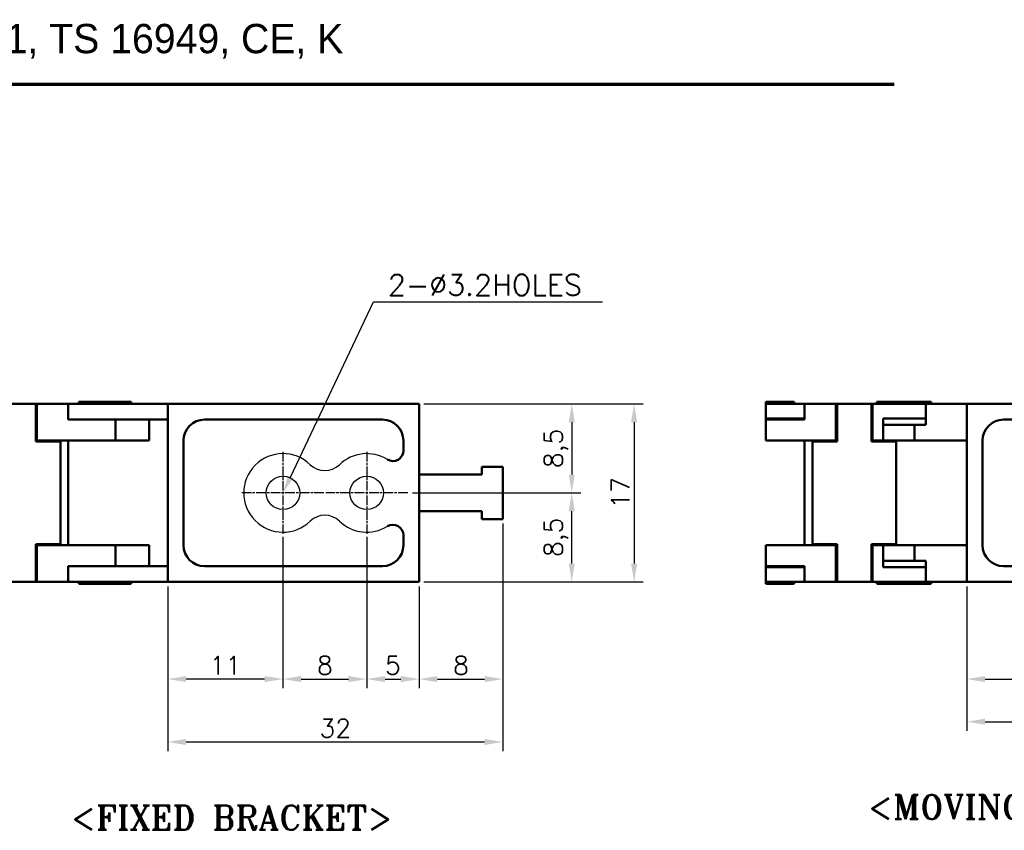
# Model space of a CAD drawing. Header units: millimetres. Extents: x 10 to 330, y 10 to 239.
# Tile 2 of 8: x 70 to 165, y 160 to 238. Entities that reach past the tile are written whole.
import ezdxf

# ---------------------------------------------------------------- set-up
doc = ezdxf.new("R2010")
doc.units = ezdxf.units.MM
doc.header["$LTSCALE"] = 0.3
doc.linetypes.add('CHAIN', pattern=[0.35429999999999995, 0.2362, -0.0295, 0.0591, -0.0295])
doc.layers.add('DIM', color=3, linetype='Continuous')
for name, color, linetype, lineweight in [('경계(ISO)', 7, 'Continuous', 70), ('기호(ISO)', 7, 'Continuous', 25), ('스케치 형상(ISO)', 7, 'Continuous', 25), ('외형선(ISO)', 7, 'Continuous', 50), ('절단선(ISO)', 1, 'Continuous', 50), ('중심 표식(ISO)', 1, 'CHAIN', 25)]:
    doc.layers.add(name, color=color, linetype=linetype, lineweight=lineweight)
doc.styles.get("Standard").update_dxf_attribs({"font": 'romans.shx'})
doc.styles.add('주 문자 (ISO)', font='tahoma.ttf')
doc.styles.add('텍스트 스타일108', font='txt')
doc.styles.add('한신치수', font='RomanS.shx')
doc.dimstyles.new('ISO-25', dxfattribs={"dimscale": 0.7, "dimtxt": 2.5, "dimasz": 2.5, "dimexe": 1.25, "dimexo": 0.625, "dimtad": 1, "dimtxsty": 'Standard', "dimcen": 2.5, "dimclrt": 7, "dimadec": 0, "dimazin": 0, "dimtfac": 1, "dimtmove": 0, "dimatfit": 3, "dimfxl": 1, "dimarcsym": 0})

# ---------------------------------------------------------------- blocks, each defined once
blk = doc.blocks.new('FIX BRACKET')
at = {"layer": '기호(ISO)', "color": 2, "insert": (-25.48947811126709, 1.857273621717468), "char_height": 3.499999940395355, "attachment_point": 1, "style": '주 문자 (ISO)'}
blk.add_mtext('\\fRomanT|b0|i0;\\H3.5000;<FIXED BRACKET>', dxfattribs=at)
blk = doc.blocks.new('MOVING BRACKET')
at = {"layer": '기호(ISO)', "color": 2, "insert": (-28.11367750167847, 1.870082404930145), "char_height": 3.499999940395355, "attachment_point": 1, "style": '주 문자 (ISO)'}
blk.add_mtext('\\fRomanT|b0|i0;\\H3.5000;<MOVING BRACKET>', dxfattribs=at)
blk = doc.blocks.new('*D160')
at = {"layer": 'Defpoints', "color": 0, "transparency": 16777216}
for p in [(95.62227261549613, 188.6306594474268), (84.62227261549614, 184.0473261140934), (84.62227261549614, 174.7602297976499)]:
    blk.add_point(p, dxfattribs=at)
at = {"layer": 'DIM', "color": 0, "lineweight": -2, "transparency": 16777216}
for p, q in [((95.62227261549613, 188.1931594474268), (95.62227261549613, 173.8852297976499)), ((84.62227261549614, 183.6098261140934), (84.62227261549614, 173.8852297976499)), ((93.87227261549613, 174.7602297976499), (86.37227261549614, 174.7602297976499))]:
    blk.add_line(p, q, dxfattribs=at)
at = {"layer": 'DIM', "color": 0, "transparency": 16777216}
for points in [[(86.37227261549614, 175.0518964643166), (86.37227261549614, 174.4685631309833), (84.62227261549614, 174.7602297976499)], [(93.87227261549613, 175.0518964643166), (93.87227261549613, 174.4685631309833), (95.62227261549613, 174.7602297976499)]]:
    blk.add_solid(points, dxfattribs=at)
at = {"layer": 'DIM', "color": 7, "transparency": 16777216, "insert": (90.12227261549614, 176.0727297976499), "char_height": 1.75, "attachment_point": 5}
blk.add_mtext('11', dxfattribs=at)
blk = doc.blocks.new('*D161')
at = {"layer": 'Defpoints', "color": 0, "transparency": 16777216}
for p in [(95.62227261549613, 188.7973261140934), (103.6222726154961, 188.7973261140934), (103.6222726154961, 174.7602297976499)]:
    blk.add_point(p, dxfattribs=at)
at = {"layer": 'DIM', "color": 0, "lineweight": -2, "transparency": 16777216}
for p, q in [((95.62227261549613, 188.3598261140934), (95.62227261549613, 173.8852297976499)), ((103.6222726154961, 188.3598261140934), (103.6222726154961, 173.8852297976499)), ((97.37227261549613, 174.7602297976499), (101.8722726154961, 174.7602297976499))]:
    blk.add_line(p, q, dxfattribs=at)
at = {"layer": 'DIM', "color": 0, "transparency": 16777216}
for points in [[(97.37227261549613, 175.0518964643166), (97.37227261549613, 174.4685631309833), (95.62227261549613, 174.7602297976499)], [(101.8722726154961, 175.0518964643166), (101.8722726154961, 174.4685631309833), (103.6222726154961, 174.7602297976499)]]:
    blk.add_solid(points, dxfattribs=at)
at = {"layer": 'DIM', "color": 7, "transparency": 16777216, "insert": (99.62227261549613, 176.0727297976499), "char_height": 1.75, "attachment_point": 5}
blk.add_mtext('8', dxfattribs=at)
blk = doc.blocks.new('*D162')
at = {"layer": 'Defpoints', "color": 0, "transparency": 16777216}
for p in [(103.6222726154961, 188.6306594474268), (108.6222726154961, 184.0473261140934), (108.6222726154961, 174.7602297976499)]:
    blk.add_point(p, dxfattribs=at)
at = {"layer": 'DIM', "color": 0, "lineweight": -2, "transparency": 16777216}
for p, q in [((103.6222726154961, 188.1931594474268), (103.6222726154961, 173.8852297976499)), ((108.6222726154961, 183.6098261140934), (108.6222726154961, 173.8852297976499)), ((105.3722726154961, 174.7602297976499), (106.8722726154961, 174.7602297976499))]:
    blk.add_line(p, q, dxfattribs=at)
at = {"layer": 'DIM', "color": 0, "transparency": 16777216}
for points in [[(105.3722726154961, 175.0518964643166), (105.3722726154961, 174.4685631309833), (103.6222726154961, 174.7602297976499)], [(106.8722726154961, 175.0518964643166), (106.8722726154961, 174.4685631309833), (108.6222726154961, 174.7602297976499)]]:
    blk.add_solid(points, dxfattribs=at)
at = {"layer": 'DIM', "color": 7, "transparency": 16777216, "insert": (106.1222726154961, 176.0727297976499), "char_height": 1.75, "attachment_point": 5}
blk.add_mtext('5', dxfattribs=at)
blk = doc.blocks.new('*D163')
at = {"layer": 'Defpoints', "color": 0, "transparency": 16777216}
for p in [(108.6222726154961, 201.0473261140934), (107.5389392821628, 192.5473261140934), (123.2011007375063, 192.5473261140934)]:
    blk.add_point(p, dxfattribs=at)
at = {"layer": 'DIM', "color": 0, "lineweight": -2, "transparency": 16777216}
for p, q in [((109.0597726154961, 201.0473261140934), (124.0761007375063, 201.0473261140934)), ((123.2011007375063, 199.2973261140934), (123.2011007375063, 194.2973261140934)), ((107.9764392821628, 192.5473261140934), (124.0761007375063, 192.5473261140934))]:
    blk.add_line(p, q, dxfattribs=at)
at = {"layer": 'DIM', "color": 0, "transparency": 16777216}
for points in [[(122.9094340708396, 199.2973261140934), (123.492767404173, 199.2973261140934), (123.2011007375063, 201.0473261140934)], [(122.9094340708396, 194.2973261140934), (123.492767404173, 194.2973261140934), (123.2011007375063, 192.5473261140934)]]:
    blk.add_solid(points, dxfattribs=at)
at = {"layer": 'DIM', "color": 7, "transparency": 16777216, "insert": (121.7219340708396, 196.7973261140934), "char_height": 1.75, "attachment_point": 5, "rotation": 90}
blk.add_mtext('8,5', dxfattribs=at)
blk = doc.blocks.new('*D164')
at = {"layer": 'Defpoints', "color": 0, "transparency": 16777216}
for p in [(108.6222726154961, 192.5473261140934), (123.2011007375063, 192.5473261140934), (108.6222726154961, 184.0473261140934)]:
    blk.add_point(p, dxfattribs=at)
at = {"layer": 'DIM', "color": 0, "lineweight": -2, "transparency": 16777216}
for p, q in [((109.0597726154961, 192.5473261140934), (124.0761007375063, 192.5473261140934)), ((123.2011007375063, 185.7973261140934), (123.2011007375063, 190.7973261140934)), ((109.0597726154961, 184.0473261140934), (124.0761007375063, 184.0473261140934))]:
    blk.add_line(p, q, dxfattribs=at)
at = {"layer": 'DIM', "color": 0, "transparency": 16777216}
for points in [[(122.9094340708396, 190.7973261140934), (123.492767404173, 190.7973261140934), (123.2011007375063, 192.5473261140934)], [(122.9094340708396, 185.7973261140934), (123.492767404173, 185.7973261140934), (123.2011007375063, 184.0473261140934)]]:
    blk.add_solid(points, dxfattribs=at)
at = {"layer": 'DIM', "color": 7, "transparency": 16777216, "insert": (121.7219340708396, 188.2973261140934), "char_height": 1.75, "attachment_point": 5, "rotation": 90}
blk.add_mtext('8,5', dxfattribs=at)
blk = doc.blocks.new('*D165')
at = {"layer": 'Defpoints', "color": 0, "transparency": 16777216}
for p in [(108.6222726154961, 201.0473261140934), (108.6222726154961, 184.0473261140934), (129.1574400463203, 184.0473261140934)]:
    blk.add_point(p, dxfattribs=at)
at = {"layer": 'DIM', "color": 0, "lineweight": -2, "transparency": 16777216}
for p, q in [((109.0597726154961, 201.0473261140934), (130.0324400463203, 201.0473261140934)), ((129.1574400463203, 199.2973261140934), (129.1574400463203, 185.7973261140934)), ((109.0597726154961, 184.0473261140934), (130.0324400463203, 184.0473261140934))]:
    blk.add_line(p, q, dxfattribs=at)
at = {"layer": 'DIM', "color": 0, "transparency": 16777216}
for points in [[(128.8657733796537, 199.2973261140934), (129.449106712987, 199.2973261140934), (129.1574400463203, 201.0473261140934)], [(128.8657733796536, 185.7973261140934), (129.4491067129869, 185.7973261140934), (129.1574400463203, 184.0473261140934)]]:
    blk.add_solid(points, dxfattribs=at)
at = {"layer": 'DIM', "color": 7, "transparency": 16777216, "insert": (127.8449400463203, 192.5473261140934), "char_height": 1.75, "attachment_point": 5, "rotation": 90}
blk.add_mtext('17', dxfattribs=at)
blk = doc.blocks.new('*D166')
at = {"layer": 'Defpoints', "color": 0, "transparency": 16777216}
for p in [(116.6222726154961, 190.0473261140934), (108.6222726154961, 184.0473261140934), (116.6222726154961, 174.7602297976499)]:
    blk.add_point(p, dxfattribs=at)
at = {"layer": 'DIM', "color": 0, "lineweight": -2, "transparency": 16777216}
for p, q in [((116.6222726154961, 189.6098261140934), (116.6222726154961, 173.8852297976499)), ((108.6222726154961, 183.6098261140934), (108.6222726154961, 173.8852297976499)), ((110.3722726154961, 174.7602297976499), (114.8722726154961, 174.7602297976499))]:
    blk.add_line(p, q, dxfattribs=at)
at = {"layer": 'DIM', "color": 0, "transparency": 16777216}
for points in [[(110.3722726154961, 175.0518964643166), (110.3722726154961, 174.4685631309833), (108.6222726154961, 174.7602297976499)], [(114.8722726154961, 175.0518964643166), (114.8722726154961, 174.4685631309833), (116.6222726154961, 174.7602297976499)]]:
    blk.add_solid(points, dxfattribs=at)
at = {"layer": 'DIM', "color": 7, "transparency": 16777216, "insert": (112.6222726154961, 176.0727297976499), "char_height": 1.75, "attachment_point": 5}
blk.add_mtext('8', dxfattribs=at)
blk = doc.blocks.new('*D167')
at = {"layer": 'Defpoints', "color": 0, "transparency": 16777216}
for p in [(116.6222726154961, 190.0473261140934), (84.62227261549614, 184.0473261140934), (116.6222726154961, 168.7521872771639)]:
    blk.add_point(p, dxfattribs=at)
at = {"layer": 'DIM', "color": 0, "lineweight": -2, "transparency": 16777216}
for p, q in [((116.6222726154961, 189.6098261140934), (116.6222726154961, 167.8771872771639)), ((84.62227261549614, 183.6098261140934), (84.62227261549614, 167.8771872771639)), ((86.37227261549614, 168.7521872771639), (114.8722726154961, 168.7521872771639))]:
    blk.add_line(p, q, dxfattribs=at)
at = {"layer": 'DIM', "color": 0, "transparency": 16777216}
for points in [[(86.37227261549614, 169.0438539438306), (86.37227261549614, 168.4605206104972), (84.62227261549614, 168.7521872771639)], [(114.8722726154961, 169.0438539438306), (114.8722726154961, 168.4605206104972), (116.6222726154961, 168.7521872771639)]]:
    blk.add_solid(points, dxfattribs=at)
at = {"layer": 'DIM', "color": 7, "transparency": 16777216, "insert": (100.6222726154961, 170.0646872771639), "char_height": 1.75, "attachment_point": 5}
blk.add_mtext('32', dxfattribs=at)
blk = doc.blocks.new('*D168')
at = {"layer": 'Defpoints', "color": 0, "transparency": 16777216}
for p in [(171.934152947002, 188.7973261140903), (160.934152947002, 184.0473261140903), (171.934152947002, 174.7602297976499)]:
    blk.add_point(p, dxfattribs=at)
at = {"layer": 'DIM', "color": 0, "lineweight": -2, "transparency": 16777216}
for p, q in [((171.934152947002, 188.3598261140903), (171.934152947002, 173.8852297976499)), ((160.934152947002, 183.6098261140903), (160.934152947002, 173.8852297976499)), ((162.684152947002, 174.7602297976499), (170.184152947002, 174.7602297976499))]:
    blk.add_line(p, q, dxfattribs=at)
at = {"layer": 'DIM', "color": 0, "transparency": 16777216}
for points in [[(162.684152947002, 175.0518964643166), (162.684152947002, 174.4685631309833), (160.934152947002, 174.7602297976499)], [(170.184152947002, 175.0518964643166), (170.184152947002, 174.4685631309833), (171.934152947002, 174.7602297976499)]]:
    blk.add_solid(points, dxfattribs=at)
at = {"layer": 'DIM', "color": 7, "transparency": 16777216, "insert": (166.434152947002, 176.0727297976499), "char_height": 1.75, "attachment_point": 5}
blk.add_mtext('11', dxfattribs=at)
blk = doc.blocks.new('*D172')
at = {"layer": 'Defpoints', "color": 0, "transparency": 16777216}
for p in [(192.934152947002, 190.04732611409), (160.934152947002, 184.0473261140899), (192.934152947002, 170.6901748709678)]:
    blk.add_point(p, dxfattribs=at)
at = {"layer": 'DIM', "color": 0, "lineweight": -2, "transparency": 16777216}
for p, q in [((192.934152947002, 189.60982611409), (192.934152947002, 169.8151748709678)), ((160.934152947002, 183.6098261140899), (160.934152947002, 169.8151748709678)), ((162.684152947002, 170.6901748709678), (191.184152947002, 170.6901748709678))]:
    blk.add_line(p, q, dxfattribs=at)
at = {"layer": 'DIM', "color": 0, "transparency": 16777216}
for points in [[(162.684152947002, 170.9818415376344), (162.684152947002, 170.3985082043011), (160.934152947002, 170.6901748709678)], [(191.184152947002, 170.9818415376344), (191.184152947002, 170.3985082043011), (192.934152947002, 170.6901748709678)]]:
    blk.add_solid(points, dxfattribs=at)
at = {"layer": 'DIM', "color": 7, "transparency": 16777216, "insert": (176.934152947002, 172.0026748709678), "char_height": 1.75, "attachment_point": 5}
blk.add_mtext('32', dxfattribs=at)

msp = doc.modelspace()

# ---------------------------------------------------------------- linework, layer by layer
for centre in [(95.62227261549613, 192.5473261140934), (103.6222726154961, 192.5473261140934)]:
    msp.add_circle(centre, 1.6)
for centre, radius, start, end in [((95.62227261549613, 192.5473261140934), 3.75, 45.92079015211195, 314.079209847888), ((103.6222726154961, 192.5473261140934), 3.75, 58.24313614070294, 134.0792098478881), ((99.62227261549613, 196.678004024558), 2, 225.9207901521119, 314.079209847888), ((99.62227261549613, 188.4166482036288), 2, 45.92079015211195, 134.0792098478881), ((103.6222726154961, 192.5473261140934), 3.75, 225.9207901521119, 301.7568638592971)]:
    msp.add_arc(centre, radius, start, end)
at = {"layer": '경계(ISO)'}
msp.add_line((10.00000157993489, 231.5999993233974), (154.0000015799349, 231.5999993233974), dxfattribs=at)
at = {"layer": '기호(ISO)', "color": 3, "lineweight": 25}
msp.add_lwpolyline([(96.33533558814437, 194.0537520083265), (104.2686727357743, 210.8138208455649), (126.1258163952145, 210.8138208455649)], dxfattribs=at)
msp.add_solid([(96.58640657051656, 193.9349081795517), (95.62227261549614, 192.5473261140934), (96.0842646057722, 194.1725958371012)], dxfattribs=at)
at = {"layer": '스케치 형상(ISO)', "lineweight": 50}
for p, q in [((88.12227261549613, 199.5473261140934), (105.1222726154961, 199.5473261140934)), ((164.4341529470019, 199.5473261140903), (181.4341529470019, 199.5473261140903)), ((86.12227261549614, 187.5473261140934), (86.12227261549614, 197.5473261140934)), ((107.1222726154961, 197.5473261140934), (107.1222726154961, 196.5861997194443)), ((162.4341529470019, 187.5473261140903), (162.4341529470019, 197.5473261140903)), ((107.1222726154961, 188.5084525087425), (107.1222726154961, 187.5473261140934)), ((105.1222726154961, 185.5473261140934), (88.12227261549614, 185.5473261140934)), ((181.4341529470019, 185.5473261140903), (164.4341529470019, 185.5473261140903))]:
    msp.add_line(p, q, dxfattribs=at)
for centre, radius, start, end in [((88.12227261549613, 197.5473261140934), 1.999999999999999, 90, 180), ((105.1222726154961, 197.5473261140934), 2, 0, 90), ((164.4341529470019, 197.5473261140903), 2, 90, 180), ((106.1222726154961, 196.5861997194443), 1.000000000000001, 238.2431361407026, 0), ((106.1222726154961, 188.5084525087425), 1.000000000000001, 0, 121.7568638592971), ((88.12227261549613, 187.5473261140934), 1.999999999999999, 180, 270), ((105.1222726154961, 187.5473261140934), 1.999999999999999, 270, 0), ((164.4341529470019, 187.5473261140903), 2, 180, 270)]:
    msp.add_arc(centre, radius, start, end, dxfattribs=at)
at = {"layer": '외형선(ISO)'}
for p, q in [((76.12227261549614, 201.2473261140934), (81.12227261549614, 201.2473261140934)), ((76.12227261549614, 201.0473261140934), (76.12227261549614, 201.2473261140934)), ((81.12227261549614, 201.0473261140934), (81.12227261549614, 201.2473261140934)), ((144.4344774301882, 201.2473261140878), (141.7399786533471, 201.2473261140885)), ((144.4344774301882, 201.2473261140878), (144.4344774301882, 201.0473261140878)), ((152.3341529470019, 201.2473261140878), (157.5341529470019, 201.2473261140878)), ((152.3341529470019, 201.2473261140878), (152.3341529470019, 201.0473261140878)), ((157.5341529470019, 201.2473261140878), (157.5341529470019, 201.0473261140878)), ((72.02227261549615, 201.0473261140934), (68.72227261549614, 201.0473261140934)), ((72.02227261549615, 201.0473261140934), (72.02227261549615, 200.1973261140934)), ((72.02227261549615, 201.0473261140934), (72.12227261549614, 201.0473261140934)), ((75.12227261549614, 201.0473261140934), (72.12227261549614, 201.0473261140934)), ((72.12227261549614, 201.0473261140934), (72.12227261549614, 197.5473261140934)), ((75.12227261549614, 199.5473261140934), (75.12227261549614, 201.0473261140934)), ((75.12227261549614, 201.0473261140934), (78.62227261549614, 201.0473261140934)), ((84.62227261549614, 201.0473261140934), (78.62227261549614, 201.0473261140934)), ((108.6222726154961, 201.0473261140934), (84.62227261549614, 201.0473261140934)), ((84.62227261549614, 184.0473261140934), (84.62227261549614, 201.0473261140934)), ((108.6222726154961, 201.0473261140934), (108.6222726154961, 184.0473261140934)), ((141.7399786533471, 201.0473261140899), (141.9344774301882, 201.0473261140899)), ((145.4344774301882, 201.0473261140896), (141.9344774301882, 201.0473261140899)), ((145.4344774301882, 201.0473261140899), (148.4344774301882, 201.0473261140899)), ((145.4344774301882, 199.5473261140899), (145.4344774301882, 201.0473261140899)), ((148.5344774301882, 201.0473261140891), (148.4344774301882, 201.0473261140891)), ((148.4344774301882, 201.0473261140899), (148.4344774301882, 197.5473261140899)), ((148.5344774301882, 201.0473261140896), (148.5344774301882, 200.1973261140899)), ((148.5344774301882, 201.0473261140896), (151.8344774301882, 201.0473261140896)), ((151.8344774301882, 200.1973261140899), (151.8344774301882, 201.0473261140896)), ((151.9344774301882, 201.0473261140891), (151.8344774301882, 201.0473261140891)), ((151.9344774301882, 201.0473261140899), (154.9344774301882, 201.0473261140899)), ((151.9344774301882, 197.5473261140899), (151.9344774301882, 201.0473261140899)), ((157.0053844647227, 201.0473261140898), (154.9344774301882, 201.0473261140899)), ((157.0053844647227, 201.0473261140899), (157.0053844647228, 199.0473261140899)), ((160.934152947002, 201.0473261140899), (157.0053844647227, 201.0473261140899)), ((160.934152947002, 201.0473261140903), (160.934152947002, 184.0473261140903)), ((184.9341529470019, 201.0473261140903), (160.934152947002, 201.0473261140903)), ((72.02227261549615, 197.4473261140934), (72.02227261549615, 200.1973261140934)), ((78.62227261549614, 199.5473261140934), (75.12227261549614, 199.5473261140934)), ((78.62227261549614, 199.5473261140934), (84.62227261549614, 199.5473261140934)), ((79.62227261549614, 197.5473261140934), (79.62227261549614, 199.5473261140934)), ((82.85088940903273, 199.5473261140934), (82.85088940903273, 197.5473261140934)), ((141.9344774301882, 199.6473261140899), (141.7399786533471, 199.6473261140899)), ((141.9344774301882, 199.5473261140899), (141.7399786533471, 199.5473261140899)), ((141.9344774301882, 199.6473261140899), (145.4344774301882, 199.6473261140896)), ((141.9344774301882, 199.5473261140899), (145.4344774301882, 199.5473261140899)), ((144.4344774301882, 199.6473261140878), (144.4344774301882, 199.5473261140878)), ((148.5344774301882, 197.4473261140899), (148.5344774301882, 200.1973261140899)), ((151.8344774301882, 200.1973261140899), (151.8344774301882, 197.4473261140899)), ((151.8344774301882, 199.6473261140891), (151.9344774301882, 199.6473261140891)), ((152.9344774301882, 199.6473261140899), (152.9344774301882, 197.5473261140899)), ((154.9344774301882, 199.6473261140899), (152.9344774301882, 199.6473261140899)), ((154.9344774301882, 199.6473261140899), (157.0053844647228, 199.6473261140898)), ((151.8344774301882, 199.0473261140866), (151.934152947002, 199.0473261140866)), ((151.934152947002, 197.547326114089), (151.934152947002, 199.047326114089)), ((151.934152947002, 199.047326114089), (151.9344774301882, 199.047326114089)), ((152.9344774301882, 199.047326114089), (155.934152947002, 199.047326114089)), ((155.934152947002, 199.0473261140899), (155.934152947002, 197.5473261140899)), ((157.0053844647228, 199.0473261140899), (155.934152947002, 199.0473261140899)), ((72.12227261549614, 197.5473261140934), (72.02227261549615, 197.5473261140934)), ((72.12227261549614, 197.5473261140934), (78.62227261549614, 197.5473261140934)), ((75.12227261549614, 187.5473261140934), (75.12227261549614, 197.5473261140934)), ((79.62227261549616, 197.5473261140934), (78.62227261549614, 197.5473261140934)), ((79.62227261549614, 197.5473261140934), (82.85088940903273, 197.5473261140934)), ((141.7399786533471, 197.5473261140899), (141.9344774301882, 197.5473261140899)), ((148.4344774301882, 197.5473261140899), (141.9344774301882, 197.5473261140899)), ((145.4344774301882, 197.5473261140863), (145.4344774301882, 187.5473261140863)), ((148.4344774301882, 197.5473261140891), (148.5344774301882, 197.5473261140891)), ((151.934152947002, 197.5473261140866), (151.8344774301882, 197.5473261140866)), ((151.9344774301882, 197.547326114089), (151.934152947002, 197.547326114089)), ((152.9344774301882, 197.5473261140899), (151.9344774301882, 197.5473261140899)), ((152.9344774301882, 197.5473261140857), (152.9344774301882, 197.4473261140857)), ((155.934152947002, 197.547326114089), (152.9344774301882, 197.547326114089)), ((155.934152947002, 197.5473261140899), (160.934152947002, 197.5473261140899)), ((74.37227261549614, 197.4473261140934), (72.02227261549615, 197.4473261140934)), ((74.37227261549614, 187.6473261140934), (74.37227261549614, 197.4473261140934)), ((146.1844774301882, 197.4473261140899), (148.5344774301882, 197.4473261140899)), ((146.1844774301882, 197.4473261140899), (146.1844774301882, 187.6473261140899)), ((151.8344774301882, 197.4473261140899), (154.1844774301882, 197.4473261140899)), ((154.1844774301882, 197.4473261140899), (154.1844774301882, 187.6473261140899)), ((114.6222726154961, 194.2973261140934), (114.6222726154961, 195.0473261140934)), ((114.6222726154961, 195.0473261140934), (116.6222726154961, 195.0473261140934)), ((116.6222726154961, 195.0473261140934), (116.6222726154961, 190.0473261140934)), ((108.6222726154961, 194.2973261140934), (114.6222726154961, 194.2973261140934)), ((114.6222726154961, 190.7973261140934), (108.6222726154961, 190.7973261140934)), ((114.6222726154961, 190.0473261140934), (114.6222726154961, 190.7973261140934)), ((116.6222726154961, 190.0473261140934), (114.6222726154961, 190.0473261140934)), ((72.02227261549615, 187.6473261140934), (72.02227261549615, 184.8973261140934)), ((74.37227261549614, 187.6473261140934), (72.02227261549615, 187.6473261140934)), ((72.12227261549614, 187.5473261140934), (72.02227261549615, 187.5473261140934)), ((72.12227261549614, 184.0473261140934), (72.12227261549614, 187.5473261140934)), ((72.12227261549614, 187.5473261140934), (78.62227261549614, 187.5473261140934)), ((79.62227261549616, 187.5473261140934), (78.62227261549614, 187.5473261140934)), ((79.62227261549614, 187.5473261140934), (79.62227261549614, 185.5473261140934)), ((79.62227261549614, 187.5473261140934), (82.85088940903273, 187.5473261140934)), ((82.85088940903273, 185.5473261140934), (82.85088940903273, 187.5473261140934)), ((141.7399786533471, 187.5473261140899), (141.9344774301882, 187.5473261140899)), ((148.4344774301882, 187.5473261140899), (141.9344774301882, 187.5473261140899)), ((146.1844774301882, 187.6473261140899), (148.5344774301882, 187.6473261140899)), ((148.4344774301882, 187.5473261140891), (148.5344774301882, 187.5473261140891)), ((148.4344774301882, 184.0473261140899), (148.4344774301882, 187.5473261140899)), ((148.5344774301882, 187.6473261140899), (148.5344774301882, 184.8973261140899)), ((151.8344774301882, 187.6473261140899), (154.1844774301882, 187.6473261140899)), ((151.8344774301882, 184.8973261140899), (151.8344774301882, 187.6473261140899)), ((151.8344774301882, 187.5473261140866), (151.934152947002, 187.5473261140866)), ((151.934152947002, 186.047326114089), (151.934152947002, 187.547326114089)), ((151.934152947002, 187.547326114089), (151.9344774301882, 187.547326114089)), ((152.9344774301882, 187.5473261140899), (151.9344774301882, 187.5473261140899)), ((151.9344774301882, 187.5473261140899), (151.9344774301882, 184.0473261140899)), ((152.9344774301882, 187.6473261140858), (152.9344774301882, 187.5473261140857)), ((152.9344774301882, 185.4473261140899), (152.9344774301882, 187.5473261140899)), ((152.9344774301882, 187.547326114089), (155.934152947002, 187.547326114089)), ((155.934152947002, 187.5473261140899), (155.934152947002, 186.0473261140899)), ((155.934152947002, 187.5473261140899), (160.934152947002, 187.5473261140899)), ((75.12227261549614, 185.5473261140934), (75.12227261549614, 184.0473261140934)), ((78.62227261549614, 185.5473261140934), (75.12227261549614, 185.5473261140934)), ((78.62227261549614, 185.5473261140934), (84.62227261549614, 185.5473261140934)), ((141.9344774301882, 185.5473261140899), (141.7399786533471, 185.5473261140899)), ((141.9344774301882, 185.4473261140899), (141.7399786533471, 185.4473261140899)), ((141.9344774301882, 185.5473261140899), (145.4344774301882, 185.5473261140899)), ((141.9344774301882, 185.4473261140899), (145.4344774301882, 185.4473261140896)), ((144.4344774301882, 185.5473261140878), (144.4344774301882, 185.4473261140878)), ((145.4344774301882, 185.5473261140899), (145.4344774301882, 184.0473261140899)), ((151.934152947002, 186.0473261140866), (151.8344774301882, 186.0473261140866)), ((151.8344774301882, 185.4473261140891), (151.9344774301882, 185.4473261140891)), ((151.9344774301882, 186.047326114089), (151.934152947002, 186.047326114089)), ((155.934152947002, 186.047326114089), (152.9344774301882, 186.047326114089)), ((154.9344774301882, 185.4473261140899), (152.9344774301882, 185.4473261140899)), ((154.9344774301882, 185.4473261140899), (157.0053844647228, 185.4473261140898)), ((155.934152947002, 186.0473261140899), (157.0053844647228, 186.0473261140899)), ((157.0053844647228, 186.0473261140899), (157.0053844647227, 184.0473261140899)), ((72.02227261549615, 184.0473261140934), (72.02227261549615, 184.8973261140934)), ((148.5344774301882, 184.0473261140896), (148.5344774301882, 184.8973261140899)), ((151.8344774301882, 184.8973261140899), (151.8344774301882, 184.0473261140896)), ((72.02227261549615, 184.0473261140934), (68.72227261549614, 184.0473261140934)), ((72.02227261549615, 184.0473261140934), (72.12227261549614, 184.0473261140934)), ((75.12227261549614, 184.0473261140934), (72.12227261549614, 184.0473261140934)), ((75.12227261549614, 184.0473261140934), (78.62227261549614, 184.0473261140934)), ((76.12227261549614, 183.8473261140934), (76.12227261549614, 184.0473261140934)), ((76.12227261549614, 183.8473261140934), (81.12227261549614, 183.8473261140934)), ((84.62227261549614, 184.0473261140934), (78.62227261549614, 184.0473261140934)), ((81.12227261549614, 183.8473261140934), (81.12227261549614, 184.0473261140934)), ((108.6222726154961, 184.0473261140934), (84.62227261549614, 184.0473261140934)), ((141.7399786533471, 184.0473261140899), (141.9344774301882, 184.0473261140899)), ((144.4344774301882, 183.8473261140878), (141.7399786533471, 183.8473261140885)), ((145.4344774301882, 184.0473261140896), (141.9344774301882, 184.0473261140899)), ((144.4344774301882, 184.0473261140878), (144.4344774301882, 183.8473261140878)), ((145.4344774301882, 184.0473261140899), (148.4344774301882, 184.0473261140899)), ((148.5344774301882, 184.0473261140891), (148.4344774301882, 184.0473261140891)), ((148.5344774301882, 184.0473261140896), (151.8344774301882, 184.0473261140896)), ((151.9344774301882, 184.0473261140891), (151.8344774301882, 184.0473261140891)), ((151.9344774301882, 184.0473261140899), (154.9344774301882, 184.0473261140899)), ((152.3341529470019, 184.0473261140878), (152.3341529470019, 183.8473261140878)), ((152.3341529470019, 183.8473261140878), (157.5341529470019, 183.8473261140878)), ((157.0053844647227, 184.0473261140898), (154.9344774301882, 184.0473261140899)), ((160.934152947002, 184.0473261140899), (157.0053844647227, 184.0473261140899)), ((157.5341529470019, 184.0473261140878), (157.5341529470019, 183.8473261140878)), ((184.9341529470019, 184.0473261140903), (160.934152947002, 184.0473261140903))]:
    msp.add_line(p, q, dxfattribs=at)
at = {"layer": '절단선(ISO)'}
for p, q in [((141.7399786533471, 201.0473261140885), (141.7399786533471, 201.2473261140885)), ((141.7399786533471, 199.6473261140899), (141.7399786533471, 201.0473261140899)), ((141.7399786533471, 199.5473261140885), (141.7399786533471, 199.6473261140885)), ((141.7399786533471, 197.5473261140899), (141.7399786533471, 199.5473261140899)), ((141.7399786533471, 185.5473261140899), (141.7399786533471, 187.5473261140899)), ((141.7399786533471, 185.4473261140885), (141.7399786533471, 185.5473261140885)), ((141.7399786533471, 184.0473261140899), (141.7399786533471, 185.4473261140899)), ((141.7399786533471, 183.8473261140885), (141.7399786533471, 184.0473261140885))]:
    msp.add_line(p, q, dxfattribs=at)
at = {"layer": '중심 표식(ISO)', "linetype": 'CHAIN', "ltscale": 13.05658721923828}
for p, q in [((95.62227261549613, 196.4639927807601), (95.62227261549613, 188.6306594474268)), ((103.6222726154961, 196.4639927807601), (103.6222726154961, 188.6306594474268)), ((99.5389392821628, 192.5473261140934), (91.70560594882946, 192.5473261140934)), ((107.5389392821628, 192.5473261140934), (99.70560594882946, 192.5473261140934))]:
    msp.add_line(p, q, dxfattribs=at)

# ---------------------------------------------------------------- block references
at = {"xscale": 0.6666666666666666, "yscale": 0.6666666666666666, "zscale": 0.6666666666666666}
for name, p in [('MOVING BRACKET', (170.2286509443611, 162.4597564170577)), ('FIX BRACKET', (92.36121629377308, 161.4484910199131))]:
    msp.add_blockref(name, p, dxfattribs=at)

# ---------------------------------------------------------------- texts
at = {"layer": '경계(ISO)', "insert": (19.60000157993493, 234.0311277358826), "char_height": 2.799999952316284, "attachment_point": 7, "style": '텍스트 스타일108'}
msp.add_mtext('IPA, EM, ISO 9001, ISO 14001, TS 16949, CE, K', dxfattribs=at)
at = {"layer": '기호(ISO)', "style": '한신치수'}
msp.add_text('2-Ø3.2HOLES', height=2.000000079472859, dxfattribs=at).set_placement((105.6496251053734, 211.4123564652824))

# ---------------------------------------------------------------- dimensions: what is measured, and where the dimension line sits
at = {"layer": 'DIM'}
for base, p1, p2, picture, middle in [((123.2011007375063, 192.5473261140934), (108.6222726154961, 201.0473261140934), (107.5389392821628, 192.5473261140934), '*D163', (121.7219340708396, 196.7973261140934)), ((129.1574400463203, 184.0473261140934), (108.6222726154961, 201.0473261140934), (108.6222726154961, 184.0473261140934), '*D165', (127.8449400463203, 192.5473261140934)), ((123.2011007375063, 192.5473261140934), (108.6222726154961, 184.0473261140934), (108.6222726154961, 192.5473261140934), '*D164', (121.7219340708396, 188.2973261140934))]:
    dim = msp.add_linear_dim(base=base, p1=p1, p2=p2, angle=90, dimstyle='ISO-25', dxfattribs=at)
    dim.commit()
    dim.dimension.update_dxf_attribs({"geometry": picture, "text_midpoint": middle})
for base, p1, p2, picture, middle in [((116.6222726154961, 168.7521872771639), (84.62227261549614, 184.0473261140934), (116.6222726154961, 190.0473261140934), '*D167', (100.6222726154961, 170.0646872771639)), ((116.6222726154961, 174.7602297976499), (108.6222726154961, 184.0473261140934), (116.6222726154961, 190.0473261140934), '*D166', (112.6222726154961, 176.0727297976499)), ((192.934152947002, 170.6901748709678), (160.934152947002, 184.0473261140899), (192.934152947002, 190.04732611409), '*D172', (176.934152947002, 172.0026748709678)), ((84.62227261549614, 174.7602297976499), (95.62227261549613, 188.6306594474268), (84.62227261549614, 184.0473261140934), '*D160', (90.12227261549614, 176.0727297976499)), ((103.6222726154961, 174.7602297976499), (95.62227261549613, 188.7973261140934), (103.6222726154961, 188.7973261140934), '*D161', (99.62227261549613, 176.0727297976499)), ((108.6222726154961, 174.7602297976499), (103.6222726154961, 188.6306594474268), (108.6222726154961, 184.0473261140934), '*D162', (106.1222726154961, 176.0727297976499)), ((171.934152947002, 174.7602297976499), (160.934152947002, 184.0473261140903), (171.934152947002, 188.7973261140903), '*D168', (166.434152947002, 176.0727297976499))]:
    dim = msp.add_linear_dim(base=base, p1=p1, p2=p2, dimstyle='ISO-25', dxfattribs=at)
    dim.commit()
    dim.dimension.update_dxf_attribs({"geometry": picture, "text_midpoint": middle})

doc.saveas('drawing.dxf')
